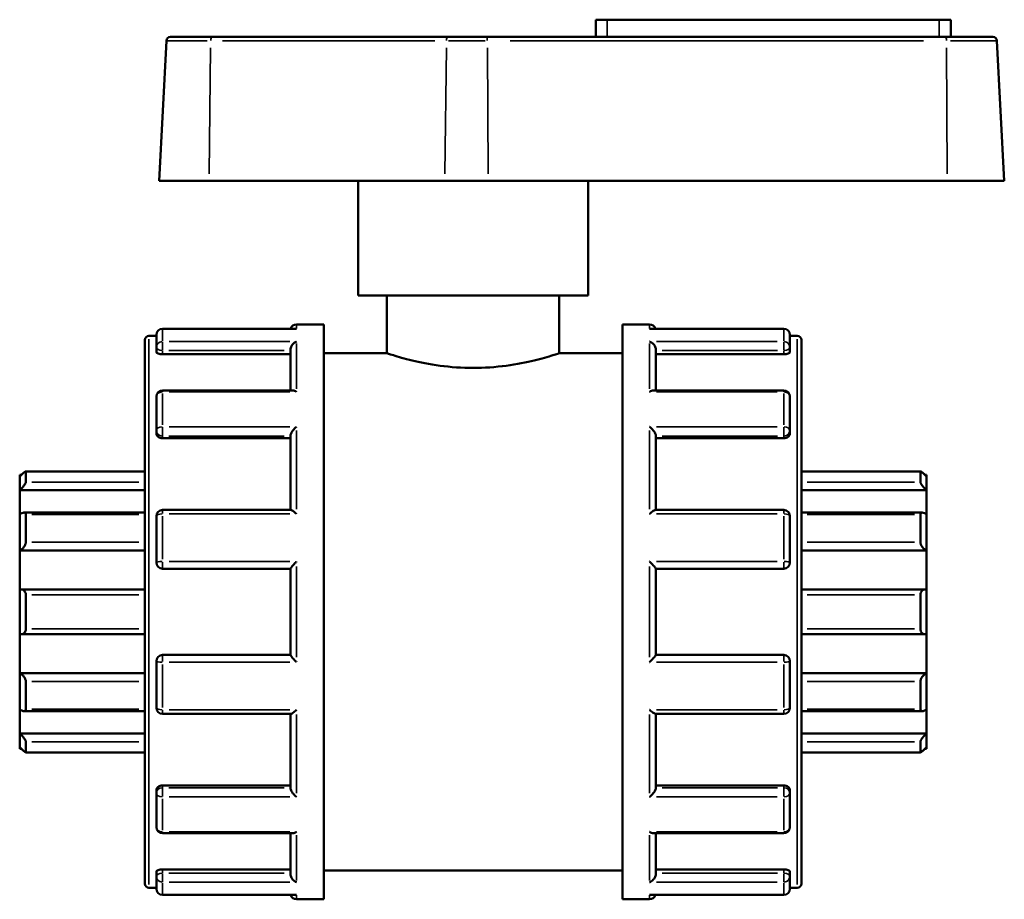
# Model space of a CAD drawing. Header units: millimetres. Extents: x 0 to 900, y -241 to 602.
# Tile 9 of 11: x 350 to 427, y 262 to 330. Entities that reach past the tile are written whole.
import ezdxf

# ---------------------------------------------------------------- set-up
doc = ezdxf.new("R2010")
doc.units = ezdxf.units.MM
doc.layers.add('Visible (ANSI)', color=7, linetype='Continuous', lineweight=50)
doc.layers.add('Visible Narrow (ANSI)', color=7, linetype='Continuous', lineweight=35)

msp = doc.modelspace()

# ---------------------------------------------------------------- linework, layer by layer
at = {"layer": 'Visible (ANSI)'}
for p, q in [((396.04, 330.442), (395.14, 330.442)), ((395.14, 329.092), (395.14, 330.442)), ((396.04, 330.442), (422.04, 330.442)), ((422.94, 330.442), (422.04, 330.442)), ((422.94, 329.092), (422.94, 330.442)), ((361.524, 328.789), (360.95, 317.842)), ((361.843, 329.092), (365.071, 329.092)), ((383.533, 329.092), (365.071, 329.092)), ((383.533, 329.092), (386.612, 329.092)), ((422.557, 329.092), (386.612, 329.092)), ((422.557, 329.092), (426.236, 329.092)), ((426.556, 328.789), (427.129, 317.842)), ((364.865, 317.842), (360.95, 317.842)), ((364.865, 317.842), (383.327, 317.842)), ((376.54, 308.842), (376.54, 317.842)), ((386.722, 317.842), (383.327, 317.842)), ((386.722, 317.842), (422.667, 317.842)), ((394.54, 308.842), (394.54, 317.842)), ((427.129, 317.842), (422.667, 317.842)), ((394.54, 308.842), (376.54, 308.842)), ((378.79, 308.842), (378.79, 304.342)), ((392.29, 308.842), (392.29, 304.342)), ((371.637, 306.252), (361.22, 306.252)), ((371.72, 306.592), (373.84, 306.592)), ((373.84, 261.592), (373.84, 306.592)), ((397.24, 261.592), (397.24, 306.592)), ((397.24, 306.592), (399.36, 306.592)), ((409.86, 306.252), (399.443, 306.252)), ((359.84, 262.812), (359.84, 305.372)), ((360.16, 305.692), (360.74, 305.692)), ((360.74, 304.795), (360.74, 305.772)), ((410.34, 305.772), (410.34, 304.795)), ((410.34, 305.692), (410.92, 305.692)), ((411.24, 305.372), (411.24, 262.812)), ((360.74, 304.795), (360.74, 304.426)), ((371.24, 301.42), (371.24, 304.627)), ((399.84, 301.42), (399.84, 304.627)), ((410.34, 304.426), (410.34, 304.795)), ((361.22, 304.256), (371.24, 304.256)), ((373.84, 304.342), (378.79, 304.342)), ((392.29, 304.342), (397.24, 304.342)), ((409.86, 304.256), (399.84, 304.256)), ((360.74, 298.271), (360.74, 300.94)), ((371.413, 301.42), (361.22, 301.42)), ((409.86, 301.42), (399.666, 301.42)), ((410.34, 300.94), (410.34, 298.271)), ((360.74, 298.271), (360.74, 298.058)), ((361.22, 297.683), (371.24, 297.683)), ((371.24, 292.074), (371.24, 297.9)), ((399.84, 292.074), (399.84, 297.9)), ((409.86, 297.683), (399.84, 297.683)), ((410.34, 298.058), (410.34, 298.271)), ((350.04, 294.692), (350.04, 294.812)), ((350.164, 294.812), (350.04, 294.812)), ((350.04, 293.608), (350.04, 294.692)), ((359.84, 295.09), (350.511, 295.09)), ((350.52, 295.081), (350.52, 294.255)), ((420.568, 295.09), (411.24, 295.09)), ((420.56, 294.255), (420.56, 295.081)), ((421.04, 294.812), (420.915, 294.812)), ((421.04, 294.812), (421.04, 294.692)), ((421.04, 294.692), (421.04, 293.608)), ((350.04, 293.608), (359.84, 293.608)), ((350.04, 291.727), (350.04, 293.608)), ((421.04, 293.608), (411.24, 293.608)), ((421.04, 293.608), (421.04, 291.727)), ((350.04, 288.89), (350.04, 291.727)), ((359.84, 291.863), (350.372, 291.863)), ((350.52, 291.709), (350.52, 289.548)), ((360.74, 287.947), (360.74, 291.594)), ((371.27, 292.074), (361.22, 292.074)), ((409.86, 292.074), (399.809, 292.074)), ((410.34, 291.594), (410.34, 287.947)), ((420.708, 291.863), (411.24, 291.863)), ((420.56, 289.548), (420.56, 291.709)), ((421.04, 291.727), (421.04, 288.89)), ((350.04, 288.89), (359.84, 288.89)), ((350.04, 285.846), (350.04, 288.89)), ((421.04, 288.89), (411.24, 288.89)), ((421.04, 288.89), (421.04, 285.846)), ((361.22, 287.467), (371.24, 287.467)), ((371.24, 280.711), (371.24, 287.474)), ((399.84, 280.711), (399.84, 287.474)), ((399.84, 287.467), (409.86, 287.467)), ((350.04, 282.339), (350.04, 285.846)), ((359.84, 285.851), (350.107, 285.851)), ((350.52, 285.428), (350.52, 282.756)), ((420.972, 285.851), (411.24, 285.851)), ((420.56, 282.756), (420.56, 285.428)), ((421.04, 285.846), (421.04, 282.339)), ((350.04, 279.295), (350.04, 282.339)), ((350.107, 282.334), (359.84, 282.334)), ((411.24, 282.334), (420.972, 282.334)), ((421.04, 282.339), (421.04, 279.295)), ((371.24, 280.717), (361.22, 280.717)), ((409.86, 280.717), (399.84, 280.717)), ((360.74, 276.591), (360.74, 280.237)), ((410.34, 280.237), (410.34, 276.591)), ((350.04, 279.295), (359.84, 279.295)), ((350.04, 276.457), (350.04, 279.295)), ((421.04, 279.295), (411.24, 279.295)), ((421.04, 279.295), (421.04, 276.457)), ((350.52, 278.637), (350.52, 276.475)), ((420.56, 276.475), (420.56, 278.637)), ((350.04, 274.576), (350.04, 276.457)), ((350.372, 276.322), (359.84, 276.322)), ((361.22, 276.111), (371.27, 276.111)), ((371.24, 270.284), (371.24, 276.111)), ((399.809, 276.111), (409.86, 276.111)), ((399.84, 270.284), (399.84, 276.111)), ((411.24, 276.322), (420.708, 276.322)), ((421.04, 276.457), (421.04, 274.576)), ((350.04, 274.576), (359.84, 274.576)), ((350.04, 273.492), (350.04, 274.576)), ((421.04, 274.576), (411.24, 274.576)), ((421.04, 274.576), (421.04, 273.492)), ((350.52, 273.929), (350.52, 273.104)), ((420.56, 273.104), (420.56, 273.929)), ((350.04, 273.372), (350.04, 273.492)), ((350.164, 273.372), (350.04, 273.372)), ((350.511, 273.095), (359.84, 273.095)), ((411.24, 273.095), (420.568, 273.095)), ((421.04, 273.372), (420.915, 273.372)), ((421.04, 273.492), (421.04, 273.372)), ((360.74, 270.127), (360.74, 269.914)), ((360.74, 267.245), (360.74, 269.914)), ((361.22, 270.502), (371.24, 270.502)), ((409.86, 270.502), (399.84, 270.502)), ((410.34, 269.914), (410.34, 270.127)), ((410.34, 269.914), (410.34, 267.245)), ((361.22, 266.765), (371.413, 266.765)), ((371.24, 263.558), (371.24, 266.765)), ((399.666, 266.765), (409.86, 266.765)), ((399.84, 263.558), (399.84, 266.765)), ((360.74, 263.759), (360.74, 263.39)), ((361.22, 263.928), (371.24, 263.928)), ((373.84, 263.842), (397.24, 263.842)), ((409.86, 263.928), (399.84, 263.928)), ((410.34, 263.39), (410.34, 263.759)), ((360.74, 262.412), (360.74, 263.39)), ((410.34, 263.39), (410.34, 262.412)), ((360.16, 262.492), (360.74, 262.492)), ((410.34, 262.492), (410.92, 262.492)), ((361.22, 261.932), (371.637, 261.932)), ((371.72, 261.592), (373.84, 261.592)), ((397.24, 261.592), (399.36, 261.592)), ((399.443, 261.932), (409.86, 261.932))]:
    msp.add_line(p, q, dxfattribs=at)
for centre, radius, start, end in [((361.843, 328.772), 0.32, 90, 177), ((426.236, 328.772), 0.32, 3, 90), ((361.22, 305.772), 0.48, 90, 180), ((371.72, 306.112), 0.48, 90, 163.05094), ((399.36, 306.112), 0.48, 16.94906, 90), ((409.86, 305.772), 0.48, 0, 90), ((360.16, 305.372), 0.32, 90, 180), ((410.92, 305.372), 0.32, 0, 90), ((361.22, 300.94), 0.48, 90, 180), ((409.86, 300.94), 0.48, 0, 90), ((361.22, 291.594), 0.48, 90, 180), ((409.86, 291.594), 0.48, 0, 90), ((361.22, 287.947), 0.48, 180, 270), ((409.86, 287.947), 0.48, 270, 0), ((361.22, 280.237), 0.48, 90, 180), ((409.86, 280.237), 0.48, 0, 90), ((361.22, 276.591), 0.48, 180, 270), ((409.86, 276.591), 0.48, 270, 0), ((361.22, 267.245), 0.48, 180, 270), ((409.86, 267.245), 0.48, 270, 0), ((360.16, 262.812), 0.32, 180, 270), ((361.22, 262.412), 0.48, 180, 270), ((409.86, 262.412), 0.48, 270, 0), ((410.92, 262.812), 0.32, 270, 0), ((371.72, 262.072), 0.48, 196.94906, 270), ((399.36, 262.072), 0.48, 270, 343.05094)]:
    msp.add_arc(centre, radius, start, end, dxfattribs=at)
for points, knots in [([(371.72, 306.245), (371.719, 306.245), (371.718, 306.245), (371.69, 306.25), (371.663, 306.252), (371.637, 306.252)], [-0.00044046, -0.00044046, -0.00044046, -0.00044046, 0, 0, 0.01139122, 0.01139122, 0.01139122, 0.01139122]), ([(399.443, 306.252), (399.416, 306.252), (399.389, 306.25), (399.362, 306.245), (399.361, 306.245), (399.36, 306.245)], [0.07990597, 0.07990597, 0.07990597, 0.07990597, 0.09118879, 0.09118879, 0.09162507, 0.09162507, 0.09162507, 0.09162507]), ([(371.24, 304.627), (371.24, 304.669), (371.246, 304.712), (371.271, 304.805), (371.291, 304.853), (371.348, 304.957), (371.388, 305.01), (371.474, 305.1), (371.52, 305.138), (371.615, 305.202), (371.666, 305.228), (371.718, 305.246), (371.719, 305.246), (371.72, 305.247)], [0, 0, 0, 0, 0.01348898, 0.01348898, 0.0289475, 0.0289475, 0.04954636, 0.04954636, 0.06985805, 0.06985805, 0.09118879, 0.09118879, 0.09162507, 0.09162507, 0.09162507, 0.09162507]), ([(399.36, 305.247), (399.361, 305.246), (399.362, 305.246), (399.412, 305.228), (399.462, 305.203), (399.557, 305.141), (399.602, 305.103), (399.688, 305.014), (399.728, 304.961), (399.786, 304.857), (399.807, 304.809), (399.833, 304.716), (399.839, 304.672), (399.84, 304.629), (399.84, 304.628), (399.84, 304.627)], [-0.00044046, -0.00044046, -0.00044046, -0.00044046, 0, 0, 0.0212066, 0.0212066, 0.04142834, 0.04142834, 0.06239658, 0.06239658, 0.07809051, 0.07809051, 0.09172139, 0.09172139, 0.09205691, 0.09205691, 0.09205691, 0.09205691]), ([(361.22, 304.256), (361.159, 304.256), (361.095, 304.261), (360.977, 304.278), (360.924, 304.291), (360.838, 304.322), (360.801, 304.341), (360.752, 304.383), (360.74, 304.405), (360.74, 304.426)], [0, 0, 0, 0, 0.01806349, 0.01806349, 0.03612698, 0.03612698, 0.05449022, 0.05449022, 0.07285345, 0.07285345, 0.07285345, 0.07285345]), ([(392.29, 304.342), (392.29, 304.342), (392.118, 304.283), (391.427, 304.069), (390.908, 303.916), (389.717, 303.627), (388.962, 303.471), (387.301, 303.248), (386.395, 303.184), (384.685, 303.184), (383.778, 303.248), (382.117, 303.471), (381.362, 303.627), (380.171, 303.916), (379.653, 304.069), (378.962, 304.283), (378.79, 304.342), (378.79, 304.342)], [1.025595, 1.025595, 1.025595, 1.025595, 1.281935, 1.281935, 1.538274, 1.538274, 1.794732, 1.794732, 2.05119, 2.05119, 2.307649, 2.307649, 2.564107, 2.564107, 2.820446, 2.820446, 3.076786, 3.076786, 3.076786, 3.076786]), ([(410.34, 304.426), (410.34, 304.405), (410.328, 304.383), (410.278, 304.341), (410.241, 304.322), (410.156, 304.291), (410.102, 304.278), (409.984, 304.261), (409.92, 304.256), (409.86, 304.256)], [0.07298284, 0.07298284, 0.07298284, 0.07298284, 0.09134608, 0.09134608, 0.10970931, 0.10970931, 0.12777281, 0.12777281, 0.1458363, 0.1458363, 0.1458363, 0.1458363]), ([(371.72, 301.307), (371.719, 301.308), (371.718, 301.309), (371.667, 301.342), (371.617, 301.368), (371.522, 301.405), (371.477, 301.416), (371.428, 301.42), (371.42, 301.42), (371.413, 301.42)], [-0.00044046, -0.00044046, -0.00044046, -0.00044046, 0, 0, 0.0212066, 0.0212066, 0.04142834, 0.04142834, 0.04502045, 0.04502045, 0.04502045, 0.04502045]), ([(399.666, 301.42), (399.66, 301.42), (399.654, 301.42), (399.606, 301.417), (399.56, 301.406), (399.464, 301.369), (399.413, 301.342), (399.362, 301.309), (399.361, 301.308), (399.36, 301.307)], [0.04659556, 0.04659556, 0.04659556, 0.04659556, 0.04954636, 0.04954636, 0.06985805, 0.06985805, 0.09118879, 0.09118879, 0.09162507, 0.09162507, 0.09162507, 0.09162507]), ([(371.24, 297.9), (371.24, 297.929), (371.246, 297.962), (371.271, 298.038), (371.291, 298.082), (371.348, 298.183), (371.388, 298.24), (371.474, 298.348), (371.52, 298.398), (371.615, 298.494), (371.666, 298.538), (371.718, 298.578), (371.719, 298.579), (371.72, 298.58)], [0, 0, 0, 0, 0.01348898, 0.01348898, 0.0289475, 0.0289475, 0.04954636, 0.04954636, 0.06985805, 0.06985805, 0.09118879, 0.09118879, 0.09162507, 0.09162507, 0.09162507, 0.09162507]), ([(399.36, 298.58), (399.361, 298.579), (399.362, 298.578), (399.412, 298.539), (399.462, 298.495), (399.557, 298.401), (399.602, 298.352), (399.688, 298.245), (399.728, 298.187), (399.786, 298.085), (399.807, 298.041), (399.833, 297.964), (399.839, 297.931), (399.84, 297.902), (399.84, 297.901), (399.84, 297.9)], [-0.00044046, -0.00044046, -0.00044046, -0.00044046, 0, 0, 0.0212066, 0.0212066, 0.04142834, 0.04142834, 0.06239658, 0.06239658, 0.07809051, 0.07809051, 0.09172139, 0.09172139, 0.09205691, 0.09205691, 0.09205691, 0.09205691]), ([(361.22, 297.683), (361.159, 297.683), (361.095, 297.692), (360.977, 297.73), (360.924, 297.759), (360.838, 297.826), (360.801, 297.868), (360.752, 297.961), (360.74, 298.011), (360.74, 298.058)], [0, 0, 0, 0, 0.01806349, 0.01806349, 0.03612698, 0.03612698, 0.05449022, 0.05449022, 0.07285345, 0.07285345, 0.07285345, 0.07285345]), ([(410.34, 298.058), (410.34, 298.011), (410.328, 297.961), (410.278, 297.868), (410.241, 297.826), (410.156, 297.759), (410.102, 297.73), (409.984, 297.692), (409.92, 297.683), (409.86, 297.683)], [0.07298284, 0.07298284, 0.07298284, 0.07298284, 0.09134608, 0.09134608, 0.10970931, 0.10970931, 0.12777281, 0.12777281, 0.1458363, 0.1458363, 0.1458363, 0.1458363]), ([(350.04, 294.692), (350.095, 294.747), (350.155, 294.804), (350.272, 294.913), (350.329, 294.964), (350.416, 295.035), (350.453, 295.063), (350.492, 295.085), (350.502, 295.089), (350.516, 295.091), (350.52, 295.088), (350.52, 295.081)], [0.17258948, 0.17258948, 0.17258948, 0.17258948, 0.19591657, 0.19591657, 0.22075657, 0.22075657, 0.24117212, 0.24117212, 0.2513799, 0.2513799, 0.26158767, 0.26158767, 0.26158767, 0.26158767]), ([(420.56, 295.081), (420.56, 295.088), (420.563, 295.091), (420.577, 295.089), (420.587, 295.085), (420.626, 295.063), (420.663, 295.035), (420.75, 294.964), (420.807, 294.913), (420.925, 294.804), (420.984, 294.747), (421.04, 294.692)], [0.09051111, 0.09051111, 0.09051111, 0.09051111, 0.10071888, 0.10071888, 0.11092666, 0.11092666, 0.13134221, 0.13134221, 0.15618221, 0.15618221, 0.1795093, 0.1795093, 0.1795093, 0.1795093]), ([(350.52, 294.255), (350.52, 294.241), (350.516, 294.223), (350.502, 294.182), (350.492, 294.159), (350.453, 294.084), (350.416, 294.028), (350.329, 293.911), (350.272, 293.842), (350.155, 293.716), (350.095, 293.658), (350.04, 293.608)], [0.09051111, 0.09051111, 0.09051111, 0.09051111, 0.10071888, 0.10071888, 0.11092666, 0.11092666, 0.13134221, 0.13134221, 0.15618221, 0.15618221, 0.1795093, 0.1795093, 0.1795093, 0.1795093]), ([(421.04, 293.608), (420.984, 293.658), (420.925, 293.716), (420.807, 293.842), (420.75, 293.911), (420.663, 294.028), (420.626, 294.084), (420.587, 294.159), (420.577, 294.182), (420.563, 294.223), (420.56, 294.241), (420.56, 294.255)], [0.17258948, 0.17258948, 0.17258948, 0.17258948, 0.19591657, 0.19591657, 0.22075657, 0.22075657, 0.24117212, 0.24117212, 0.2513799, 0.2513799, 0.26158767, 0.26158767, 0.26158767, 0.26158767]), ([(350.04, 291.727), (350.095, 291.766), (350.155, 291.801), (350.272, 291.85), (350.329, 291.864), (350.416, 291.862), (350.453, 291.851), (350.492, 291.812), (350.502, 291.796), (350.516, 291.757), (350.52, 291.734), (350.52, 291.709)], [0.17258948, 0.17258948, 0.17258948, 0.17258948, 0.19591657, 0.19591657, 0.22075657, 0.22075657, 0.24117212, 0.24117212, 0.2513799, 0.2513799, 0.26158767, 0.26158767, 0.26158767, 0.26158767]), ([(371.72, 291.757), (371.719, 291.758), (371.718, 291.759), (371.667, 291.807), (371.617, 291.852), (371.522, 291.931), (371.477, 291.966), (371.392, 292.025), (371.351, 292.049), (371.299, 292.07), (371.283, 292.074), (371.27, 292.074)], [-0.00044046, -0.00044046, -0.00044046, -0.00044046, 0, 0, 0.0212066, 0.0212066, 0.04142834, 0.04142834, 0.06239658, 0.06239658, 0.07423695, 0.07423695, 0.07423695, 0.07423695]), ([(399.809, 292.074), (399.797, 292.074), (399.781, 292.07), (399.731, 292.05), (399.691, 292.027), (399.606, 291.968), (399.56, 291.933), (399.464, 291.853), (399.413, 291.808), (399.362, 291.759), (399.361, 291.758), (399.36, 291.757)], [0.01765421, 0.01765421, 0.01765421, 0.01765421, 0.0289475, 0.0289475, 0.04954636, 0.04954636, 0.06985805, 0.06985805, 0.09118879, 0.09118879, 0.09162507, 0.09162507, 0.09162507, 0.09162507]), ([(420.56, 291.709), (420.56, 291.734), (420.563, 291.757), (420.577, 291.796), (420.587, 291.812), (420.626, 291.851), (420.663, 291.862), (420.75, 291.864), (420.807, 291.85), (420.925, 291.801), (420.984, 291.766), (421.04, 291.727)], [0.09051111, 0.09051111, 0.09051111, 0.09051111, 0.10071888, 0.10071888, 0.11092666, 0.11092666, 0.13134221, 0.13134221, 0.15618221, 0.15618221, 0.1795093, 0.1795093, 0.1795093, 0.1795093]), ([(350.52, 289.548), (350.52, 289.518), (350.516, 289.486), (350.502, 289.421), (350.492, 289.388), (350.453, 289.289), (350.416, 289.226), (350.329, 289.108), (350.272, 289.048), (350.155, 288.952), (350.095, 288.916), (350.04, 288.89)], [0.09051111, 0.09051111, 0.09051111, 0.09051111, 0.10071888, 0.10071888, 0.11092666, 0.11092666, 0.13134221, 0.13134221, 0.15618221, 0.15618221, 0.1795093, 0.1795093, 0.1795093, 0.1795093]), ([(421.04, 288.89), (420.984, 288.916), (420.925, 288.952), (420.807, 289.048), (420.75, 289.108), (420.663, 289.226), (420.626, 289.289), (420.587, 289.388), (420.577, 289.421), (420.563, 289.486), (420.56, 289.518), (420.56, 289.548)], [0.17258948, 0.17258948, 0.17258948, 0.17258948, 0.19591657, 0.19591657, 0.22075657, 0.22075657, 0.24117212, 0.24117212, 0.2513799, 0.2513799, 0.26158767, 0.26158767, 0.26158767, 0.26158767]), ([(371.24, 287.474), (371.24, 287.481), (371.246, 287.495), (371.271, 287.535), (371.291, 287.562), (371.348, 287.633), (371.388, 287.68), (371.474, 287.775), (371.52, 287.825), (371.615, 287.926), (371.666, 287.978), (371.718, 288.029), (371.719, 288.03), (371.72, 288.031)], [0, 0, 0, 0, 0.01348898, 0.01348898, 0.0289475, 0.0289475, 0.04954636, 0.04954636, 0.06985805, 0.06985805, 0.09118879, 0.09118879, 0.09162507, 0.09162507, 0.09162507, 0.09162507]), ([(399.36, 288.031), (399.361, 288.03), (399.362, 288.029), (399.412, 287.979), (399.462, 287.928), (399.557, 287.828), (399.602, 287.779), (399.688, 287.684), (399.728, 287.636), (399.786, 287.564), (399.807, 287.536), (399.833, 287.496), (399.839, 287.482), (399.84, 287.474), (399.84, 287.474), (399.84, 287.474)], [-0.00044046, -0.00044046, -0.00044046, -0.00044046, 0, 0, 0.0212066, 0.0212066, 0.04142834, 0.04142834, 0.06239658, 0.06239658, 0.07809051, 0.07809051, 0.09172139, 0.09172139, 0.09205691, 0.09205691, 0.09205691, 0.09205691]), ([(350.04, 285.846), (350.095, 285.854), (350.155, 285.853), (350.272, 285.824), (350.329, 285.796), (350.416, 285.722), (350.453, 285.675), (350.492, 285.591), (350.502, 285.56), (350.516, 285.496), (350.52, 285.462), (350.52, 285.428)], [0.17258948, 0.17258948, 0.17258948, 0.17258948, 0.19591657, 0.19591657, 0.22075657, 0.22075657, 0.24117212, 0.24117212, 0.2513799, 0.2513799, 0.26158767, 0.26158767, 0.26158767, 0.26158767]), ([(420.56, 285.428), (420.56, 285.462), (420.563, 285.496), (420.577, 285.56), (420.587, 285.591), (420.626, 285.675), (420.663, 285.722), (420.75, 285.796), (420.807, 285.824), (420.925, 285.853), (420.984, 285.854), (421.04, 285.846)], [0.09051111, 0.09051111, 0.09051111, 0.09051111, 0.10071888, 0.10071888, 0.11092666, 0.11092666, 0.13134221, 0.13134221, 0.15618221, 0.15618221, 0.1795093, 0.1795093, 0.1795093, 0.1795093]), ([(350.52, 282.756), (350.52, 282.723), (350.516, 282.689), (350.502, 282.625), (350.492, 282.594), (350.453, 282.509), (350.416, 282.463), (350.329, 282.389), (350.272, 282.36), (350.155, 282.332), (350.095, 282.331), (350.04, 282.339)], [0.09051111, 0.09051111, 0.09051111, 0.09051111, 0.10071888, 0.10071888, 0.11092666, 0.11092666, 0.13134221, 0.13134221, 0.15618221, 0.15618221, 0.1795093, 0.1795093, 0.1795093, 0.1795093]), ([(421.04, 282.339), (420.984, 282.331), (420.925, 282.332), (420.807, 282.36), (420.75, 282.389), (420.663, 282.463), (420.626, 282.509), (420.587, 282.594), (420.577, 282.625), (420.563, 282.689), (420.56, 282.723), (420.56, 282.756)], [0.17258948, 0.17258948, 0.17258948, 0.17258948, 0.19591657, 0.19591657, 0.22075657, 0.22075657, 0.24117212, 0.24117212, 0.2513799, 0.2513799, 0.26158767, 0.26158767, 0.26158767, 0.26158767]), ([(371.72, 280.153), (371.719, 280.154), (371.718, 280.155), (371.667, 280.206), (371.617, 280.257), (371.522, 280.357), (371.477, 280.406), (371.392, 280.501), (371.351, 280.548), (371.293, 280.621), (371.273, 280.648), (371.247, 280.689), (371.24, 280.703), (371.24, 280.71), (371.24, 280.711), (371.24, 280.711)], [-0.00044046, -0.00044046, -0.00044046, -0.00044046, 0, 0, 0.0212066, 0.0212066, 0.04142834, 0.04142834, 0.06239658, 0.06239658, 0.07809051, 0.07809051, 0.09172139, 0.09172139, 0.09205691, 0.09205691, 0.09205691, 0.09205691]), ([(399.84, 280.711), (399.84, 280.703), (399.833, 280.69), (399.808, 280.65), (399.788, 280.623), (399.731, 280.552), (399.691, 280.505), (399.606, 280.409), (399.56, 280.36), (399.464, 280.259), (399.413, 280.207), (399.362, 280.155), (399.361, 280.154), (399.36, 280.153)], [0, 0, 0, 0, 0.01348898, 0.01348898, 0.0289475, 0.0289475, 0.04954636, 0.04954636, 0.06985805, 0.06985805, 0.09118879, 0.09118879, 0.09162507, 0.09162507, 0.09162507, 0.09162507]), ([(350.04, 279.295), (350.095, 279.269), (350.155, 279.232), (350.272, 279.137), (350.329, 279.077), (350.416, 278.959), (350.453, 278.895), (350.492, 278.797), (350.502, 278.764), (350.516, 278.698), (350.52, 278.667), (350.52, 278.637)], [0.17258948, 0.17258948, 0.17258948, 0.17258948, 0.19591657, 0.19591657, 0.22075657, 0.22075657, 0.24117212, 0.24117212, 0.2513799, 0.2513799, 0.26158767, 0.26158767, 0.26158767, 0.26158767]), ([(420.56, 278.637), (420.56, 278.667), (420.563, 278.698), (420.577, 278.764), (420.587, 278.797), (420.626, 278.895), (420.663, 278.959), (420.75, 279.077), (420.807, 279.137), (420.925, 279.232), (420.984, 279.269), (421.04, 279.295)], [0.09051111, 0.09051111, 0.09051111, 0.09051111, 0.10071888, 0.10071888, 0.11092666, 0.11092666, 0.13134221, 0.13134221, 0.15618221, 0.15618221, 0.1795093, 0.1795093, 0.1795093, 0.1795093]), ([(350.52, 276.475), (350.52, 276.45), (350.516, 276.428), (350.502, 276.389), (350.492, 276.373), (350.453, 276.334), (350.416, 276.323), (350.329, 276.321), (350.272, 276.335), (350.155, 276.384), (350.095, 276.419), (350.04, 276.457)], [0.09051111, 0.09051111, 0.09051111, 0.09051111, 0.10071888, 0.10071888, 0.11092666, 0.11092666, 0.13134221, 0.13134221, 0.15618221, 0.15618221, 0.1795093, 0.1795093, 0.1795093, 0.1795093]), ([(371.27, 276.111), (371.282, 276.111), (371.298, 276.115), (371.348, 276.135), (371.388, 276.158), (371.474, 276.216), (371.52, 276.252), (371.615, 276.331), (371.666, 276.377), (371.718, 276.425), (371.719, 276.426), (371.72, 276.427)], [0.01765421, 0.01765421, 0.01765421, 0.01765421, 0.0289475, 0.0289475, 0.04954636, 0.04954636, 0.06985805, 0.06985805, 0.09118879, 0.09118879, 0.09162507, 0.09162507, 0.09162507, 0.09162507]), ([(399.36, 276.427), (399.361, 276.426), (399.362, 276.425), (399.412, 276.377), (399.462, 276.333), (399.557, 276.254), (399.602, 276.219), (399.688, 276.16), (399.728, 276.136), (399.78, 276.115), (399.796, 276.111), (399.809, 276.111)], [-0.00044046, -0.00044046, -0.00044046, -0.00044046, 0, 0, 0.0212066, 0.0212066, 0.04142834, 0.04142834, 0.06239658, 0.06239658, 0.07423695, 0.07423695, 0.07423695, 0.07423695]), ([(421.04, 276.457), (420.984, 276.419), (420.925, 276.384), (420.807, 276.335), (420.75, 276.321), (420.663, 276.323), (420.626, 276.334), (420.587, 276.373), (420.577, 276.389), (420.563, 276.428), (420.56, 276.45), (420.56, 276.475)], [0.17258948, 0.17258948, 0.17258948, 0.17258948, 0.19591657, 0.19591657, 0.22075657, 0.22075657, 0.24117212, 0.24117212, 0.2513799, 0.2513799, 0.26158767, 0.26158767, 0.26158767, 0.26158767]), ([(350.04, 274.576), (350.095, 274.527), (350.155, 274.468), (350.272, 274.342), (350.329, 274.274), (350.416, 274.157), (350.453, 274.1), (350.492, 274.026), (350.502, 274.002), (350.516, 273.961), (350.52, 273.944), (350.52, 273.929)], [0.17258948, 0.17258948, 0.17258948, 0.17258948, 0.19591657, 0.19591657, 0.22075657, 0.22075657, 0.24117212, 0.24117212, 0.2513799, 0.2513799, 0.26158767, 0.26158767, 0.26158767, 0.26158767]), ([(420.56, 273.929), (420.56, 273.944), (420.563, 273.961), (420.577, 274.002), (420.587, 274.026), (420.626, 274.1), (420.663, 274.157), (420.75, 274.274), (420.807, 274.342), (420.925, 274.468), (420.984, 274.527), (421.04, 274.576)], [0.09051111, 0.09051111, 0.09051111, 0.09051111, 0.10071888, 0.10071888, 0.11092666, 0.11092666, 0.13134221, 0.13134221, 0.15618221, 0.15618221, 0.1795093, 0.1795093, 0.1795093, 0.1795093]), ([(350.52, 273.104), (350.52, 273.097), (350.516, 273.094), (350.502, 273.095), (350.492, 273.1), (350.453, 273.122), (350.416, 273.15), (350.329, 273.221), (350.272, 273.272), (350.155, 273.381), (350.095, 273.438), (350.04, 273.492)], [0.09051111, 0.09051111, 0.09051111, 0.09051111, 0.10071888, 0.10071888, 0.11092666, 0.11092666, 0.13134221, 0.13134221, 0.15618221, 0.15618221, 0.1795093, 0.1795093, 0.1795093, 0.1795093]), ([(421.04, 273.492), (420.984, 273.438), (420.925, 273.381), (420.807, 273.272), (420.75, 273.221), (420.663, 273.15), (420.626, 273.122), (420.587, 273.1), (420.577, 273.095), (420.563, 273.094), (420.56, 273.097), (420.56, 273.104)], [0.17258948, 0.17258948, 0.17258948, 0.17258948, 0.19591657, 0.19591657, 0.22075657, 0.22075657, 0.24117212, 0.24117212, 0.2513799, 0.2513799, 0.26158767, 0.26158767, 0.26158767, 0.26158767]), ([(360.74, 270.127), (360.74, 270.174), (360.752, 270.224), (360.801, 270.316), (360.838, 270.359), (360.924, 270.426), (360.977, 270.454), (361.095, 270.493), (361.159, 270.502), (361.22, 270.502)], [-0.07285345, -0.07285345, -0.07285345, -0.07285345, -0.05449022, -0.05449022, -0.03612698, -0.03612698, -0.01806349, -0.01806349, 0, 0, 0, 0]), ([(371.72, 269.605), (371.719, 269.606), (371.718, 269.606), (371.667, 269.646), (371.617, 269.69), (371.522, 269.783), (371.477, 269.833), (371.392, 269.94), (371.351, 269.998), (371.293, 270.1), (371.273, 270.143), (371.247, 270.22), (371.24, 270.254), (371.24, 270.283), (371.24, 270.284), (371.24, 270.284)], [-0.00044046, -0.00044046, -0.00044046, -0.00044046, 0, 0, 0.0212066, 0.0212066, 0.04142834, 0.04142834, 0.06239658, 0.06239658, 0.07809051, 0.07809051, 0.09172139, 0.09172139, 0.09205691, 0.09205691, 0.09205691, 0.09205691]), ([(399.84, 270.284), (399.84, 270.256), (399.833, 270.223), (399.808, 270.147), (399.788, 270.103), (399.731, 270.002), (399.691, 269.945), (399.606, 269.837), (399.56, 269.786), (399.464, 269.691), (399.413, 269.646), (399.362, 269.606), (399.361, 269.606), (399.36, 269.605)], [0, 0, 0, 0, 0.01348898, 0.01348898, 0.0289475, 0.0289475, 0.04954636, 0.04954636, 0.06985805, 0.06985805, 0.09118879, 0.09118879, 0.09162507, 0.09162507, 0.09162507, 0.09162507]), ([(409.86, 270.502), (409.92, 270.502), (409.984, 270.493), (410.103, 270.454), (410.157, 270.425), (410.242, 270.358), (410.279, 270.316), (410.328, 270.224), (410.34, 270.174), (410.34, 270.127)], [0.1458363, 0.1458363, 0.1458363, 0.1458363, 0.16396717, 0.16396717, 0.18209805, 0.18209805, 0.20039393, 0.20039393, 0.21868982, 0.21868982, 0.21868982, 0.21868982]), ([(371.413, 266.765), (371.419, 266.765), (371.425, 266.765), (371.474, 266.768), (371.52, 266.779), (371.615, 266.816), (371.666, 266.843), (371.718, 266.876), (371.719, 266.877), (371.72, 266.877)], [0.04659556, 0.04659556, 0.04659556, 0.04659556, 0.04954636, 0.04954636, 0.06985805, 0.06985805, 0.09118879, 0.09118879, 0.09162507, 0.09162507, 0.09162507, 0.09162507]), ([(399.36, 266.877), (399.361, 266.877), (399.362, 266.876), (399.412, 266.843), (399.462, 266.817), (399.557, 266.78), (399.602, 266.768), (399.652, 266.765), (399.659, 266.765), (399.666, 266.765)], [-0.00044046, -0.00044046, -0.00044046, -0.00044046, 0, 0, 0.0212066, 0.0212066, 0.04142834, 0.04142834, 0.04502045, 0.04502045, 0.04502045, 0.04502045]), ([(360.74, 263.759), (360.74, 263.78), (360.752, 263.802), (360.801, 263.844), (360.838, 263.863), (360.924, 263.893), (360.977, 263.906), (361.095, 263.924), (361.159, 263.928), (361.22, 263.928)], [-0.07285345, -0.07285345, -0.07285345, -0.07285345, -0.05449022, -0.05449022, -0.03612698, -0.03612698, -0.01806349, -0.01806349, 0, 0, 0, 0]), ([(409.86, 263.928), (409.92, 263.928), (409.984, 263.924), (410.102, 263.906), (410.156, 263.893), (410.241, 263.863), (410.278, 263.844), (410.328, 263.802), (410.34, 263.78), (410.34, 263.759)], [0.1458363, 0.1458363, 0.1458363, 0.1458363, 0.16389979, 0.16389979, 0.18196328, 0.18196328, 0.20032652, 0.20032652, 0.21868975, 0.21868975, 0.21868975, 0.21868975]), ([(371.72, 262.938), (371.719, 262.939), (371.718, 262.939), (371.667, 262.957), (371.617, 262.982), (371.522, 263.044), (371.477, 263.082), (371.392, 263.171), (371.351, 263.224), (371.293, 263.328), (371.273, 263.376), (371.247, 263.469), (371.24, 263.513), (371.24, 263.556), (371.24, 263.557), (371.24, 263.558)], [-0.00044046, -0.00044046, -0.00044046, -0.00044046, 0, 0, 0.0212066, 0.0212066, 0.04142834, 0.04142834, 0.06239658, 0.06239658, 0.07809051, 0.07809051, 0.09172139, 0.09172139, 0.09205691, 0.09205691, 0.09205691, 0.09205691]), ([(399.84, 263.558), (399.84, 263.516), (399.833, 263.472), (399.808, 263.38), (399.788, 263.332), (399.731, 263.228), (399.691, 263.175), (399.606, 263.085), (399.56, 263.046), (399.464, 262.982), (399.413, 262.957), (399.362, 262.939), (399.361, 262.939), (399.36, 262.938)], [0, 0, 0, 0, 0.01348898, 0.01348898, 0.0289475, 0.0289475, 0.04954636, 0.04954636, 0.06985805, 0.06985805, 0.09118879, 0.09118879, 0.09162507, 0.09162507, 0.09162507, 0.09162507]), ([(371.637, 261.932), (371.663, 261.932), (371.69, 261.935), (371.718, 261.939), (371.719, 261.94), (371.72, 261.94)], [0.07990597, 0.07990597, 0.07990597, 0.07990597, 0.09118879, 0.09118879, 0.09162507, 0.09162507, 0.09162507, 0.09162507]), ([(399.36, 261.94), (399.361, 261.94), (399.362, 261.939), (399.389, 261.935), (399.416, 261.932), (399.443, 261.932)], [-0.00044046, -0.00044046, -0.00044046, -0.00044046, 0, 0, 0.01139122, 0.01139122, 0.01139122, 0.01139122])]:
    msp.add_open_spline(points, degree=3, knots=knots, dxfattribs=at)
at = {"layer": 'Visible Narrow (ANSI)'}
for p, q in [((396.04, 329.16), (396.04, 330.375)), ((422.04, 329.16), (422.04, 330.375)), ((364.706, 328.789), (361.534, 328.789)), ((365.921, 328.789), (382.536, 328.789)), ((386.492, 328.789), (383.616, 328.789)), ((388.448, 328.789), (420.799, 328.789)), ((426.544, 328.789), (422.919, 328.789)), ((364.991, 328.242), (364.872, 318.39)), ((383.452, 328.242), (383.333, 318.39)), ((386.655, 328.242), (386.718, 318.39)), ((422.6, 328.242), (422.664, 318.39)), ((361.22, 306.246), (361.22, 306.252)), ((361.22, 306.21), (361.22, 305.312)), ((361.745, 306.245), (371.195, 306.245)), ((371.72, 306.592), (371.72, 306.279)), ((399.36, 306.279), (399.36, 306.592)), ((399.885, 306.245), (409.335, 306.245)), ((409.86, 306.252), (409.86, 306.246)), ((409.86, 305.312), (409.86, 306.21)), ((360.16, 305.426), (360.16, 262.758)), ((410.92, 262.758), (410.92, 305.426)), ((361.22, 304.592), (361.22, 305.231)), ((361.22, 304.271), (361.22, 304.54)), ((361.721, 304.555), (370.739, 304.555)), ((371.195, 305.247), (361.745, 305.247)), ((371.72, 305.108), (371.72, 301.56)), ((399.36, 301.56), (399.36, 305.108)), ((409.335, 305.247), (399.885, 305.247)), ((400.341, 304.555), (409.359, 304.555)), ((409.86, 305.231), (409.86, 304.592)), ((409.86, 304.54), (409.86, 304.271)), ((361.22, 301.318), (361.22, 301.42)), ((361.22, 301.183), (361.22, 298.727)), ((361.745, 301.307), (371.195, 301.307)), ((399.885, 301.307), (409.335, 301.307)), ((409.86, 301.42), (409.86, 301.318)), ((409.86, 298.727), (409.86, 301.183)), ((361.22, 297.878), (361.22, 298.547)), ((371.195, 298.58), (361.745, 298.58)), ((409.335, 298.58), (399.885, 298.58)), ((409.86, 298.547), (409.86, 297.878)), ((361.22, 297.691), (361.22, 297.847)), ((361.721, 297.855), (370.739, 297.855)), ((371.72, 298.275), (371.72, 292.128)), ((399.36, 292.128), (399.36, 298.275)), ((400.341, 297.855), (409.359, 297.855)), ((409.86, 297.847), (409.86, 297.691)), ((350.986, 295.081), (359.374, 295.081)), ((411.706, 295.081), (420.094, 295.081)), ((359.374, 294.255), (350.986, 294.255)), ((420.094, 294.255), (411.706, 294.255)), ((350.986, 291.709), (359.374, 291.709)), ((361.22, 291.785), (361.22, 292.073)), ((361.22, 291.575), (361.22, 288.221)), ((361.745, 291.757), (371.195, 291.757)), ((399.885, 291.757), (409.335, 291.757)), ((409.86, 292.073), (409.86, 291.785)), ((409.86, 288.221), (409.86, 291.575)), ((411.706, 291.709), (420.094, 291.709)), ((359.374, 289.548), (350.986, 289.548)), ((420.094, 289.548), (411.706, 289.548)), ((361.22, 287.469), (361.22, 287.99)), ((371.195, 288.031), (361.745, 288.031)), ((371.72, 287.641), (371.72, 280.544)), ((399.36, 280.544), (399.36, 287.641)), ((409.335, 288.031), (399.885, 288.031)), ((409.86, 287.99), (409.86, 287.469)), ((350.986, 285.428), (359.374, 285.428)), ((411.706, 285.428), (420.094, 285.428)), ((359.374, 282.756), (350.986, 282.756)), ((420.094, 282.756), (411.706, 282.756)), ((361.22, 280.195), (361.22, 280.716)), ((409.86, 280.716), (409.86, 280.195)), ((361.22, 279.963), (361.22, 276.609)), ((361.745, 280.153), (371.195, 280.153)), ((399.885, 280.153), (409.335, 280.153)), ((409.86, 276.609), (409.86, 279.963)), ((350.986, 278.637), (359.374, 278.637)), ((411.706, 278.637), (420.094, 278.637)), ((359.374, 276.475), (350.986, 276.475)), ((361.22, 276.112), (361.22, 276.4)), ((371.195, 276.427), (361.745, 276.427)), ((371.72, 276.056), (371.72, 269.91)), ((399.36, 269.91), (399.36, 276.056)), ((409.335, 276.427), (399.885, 276.427)), ((409.86, 276.4), (409.86, 276.112)), ((420.094, 276.475), (411.706, 276.475)), ((350.986, 273.929), (359.374, 273.929)), ((411.706, 273.929), (420.094, 273.929)), ((359.374, 273.104), (350.986, 273.104)), ((420.094, 273.104), (411.706, 273.104)), ((361.22, 270.338), (361.22, 270.494)), ((361.22, 269.638), (361.22, 270.307)), ((370.739, 270.33), (361.721, 270.33)), ((409.359, 270.33), (400.341, 270.33)), ((409.86, 270.494), (409.86, 270.338)), ((409.86, 270.307), (409.86, 269.638)), ((361.22, 269.458), (361.22, 267.002)), ((361.745, 269.605), (371.195, 269.605)), ((399.885, 269.605), (409.335, 269.605)), ((409.86, 267.002), (409.86, 269.458)), ((361.22, 266.765), (361.22, 266.867)), ((371.195, 266.877), (361.745, 266.877)), ((409.335, 266.877), (399.885, 266.877)), ((409.86, 266.867), (409.86, 266.765)), ((371.72, 266.625), (371.72, 263.076)), ((399.36, 263.076), (399.36, 266.625)), ((361.22, 263.644), (361.22, 263.914)), ((409.86, 263.914), (409.86, 263.644)), ((361.22, 262.954), (361.22, 263.592)), ((370.739, 263.63), (361.721, 263.63)), ((361.745, 262.938), (371.195, 262.938)), ((399.885, 262.938), (409.335, 262.938)), ((409.359, 263.63), (400.341, 263.63)), ((409.86, 263.592), (409.86, 262.954)), ((361.22, 262.873), (361.22, 261.974)), ((409.86, 261.974), (409.86, 262.873)), ((361.22, 261.932), (361.22, 261.939)), ((371.195, 261.94), (361.745, 261.94)), ((371.72, 261.906), (371.72, 261.593)), ((399.36, 261.593), (399.36, 261.906)), ((409.335, 261.94), (399.885, 261.94)), ((409.86, 261.939), (409.86, 261.932))]:
    msp.add_line(p, q, dxfattribs=at)
for centre, major_axis, ratio, start_param, end_param in [((365.071, 328.772), (0, 0.32), 0.230769, 0.075922, 1.442515), ((383.533, 328.772), (0, 0.32), 0.230769, 0.075922, 1.442515), ((386.612, 328.772), (0, 0.32), 0.123288, 4.840671, 6.207263), ((422.557, 328.772), (0, 0.32), 0.123288, 4.840671, 6.207263), ((361.22, 305.772), (-0.48, 0), 0.984556, 4.790929, 6.204645), ((409.86, 305.772), (0.48, 0), 0.984556, 0.07854, 1.492257), ((361.22, 304.795), (-0.48, 0), 0.940185, 4.790929, 6.204645), ((361.22, 304.795), (-0.48, 0), 0.5, 0.07854, 1.492257), ((409.86, 304.795), (0.48, 0), 0.940185, 0.07854, 1.492257), ((409.86, 304.795), (0.48, 0), 0.5, 4.790929, 6.204645), ((361.22, 300.94), (-0.48, 0), 0.765117, 4.790929, 6.204645), ((409.86, 300.94), (0.48, 0), 0.765117, 0.07854, 1.492257), ((361.22, 298.271), (-0.48, 0), 0.643892, 4.790929, 6.204645), ((409.86, 298.271), (0.48, 0), 0.643892, 0.07854, 1.492257), ((361.22, 298.271), (-0.48, 0), 0.866025, 0.07854, 1.492257), ((409.86, 298.271), (0.48, 0), 0.866025, 4.790929, 6.204645), ((361.22, 291.594), (-0.48, 0), 0.340665, 4.790929, 6.204645), ((409.86, 291.594), (0.48, 0), 0.340665, 0.07854, 1.492257), ((361.22, 287.947), (-0.48, 0), 0.175068, 4.790929, 6.204645), ((409.86, 287.947), (0.48, 0), 0.175068, 0.07854, 1.492257), ((361.22, 280.237), (-0.48, 0), 0.175068, 0.07854, 1.492257), ((409.86, 280.237), (0.48, 0), 0.175068, 4.790929, 6.204645), ((361.22, 276.591), (-0.48, 0), 0.340665, 0.07854, 1.492257), ((409.86, 276.591), (0.48, 0), 0.340665, 4.790929, 6.204645), ((361.22, 269.914), (-0.48, 0), 0.866025, 4.790929, 6.204645), ((361.22, 269.914), (-0.48, 0), 0.643892, 0.07854, 1.492257), ((409.86, 269.914), (0.48, 0), 0.866025, 0.07854, 1.492257), ((409.86, 269.914), (0.48, 0), 0.643892, 4.790929, 6.204645), ((361.22, 267.245), (-0.48, 0), 0.765117, 0.07854, 1.492257), ((409.86, 267.245), (0.48, 0), 0.765117, 4.790929, 6.204645), ((361.22, 263.39), (-0.48, 0), 0.5, 4.790929, 6.204645), ((361.22, 263.39), (-0.48, 0), 0.940185, 0.07854, 1.492257), ((409.86, 263.39), (0.48, 0), 0.5, 0.07854, 1.492257), ((409.86, 263.39), (0.48, 0), 0.940185, 4.790929, 6.204645), ((361.22, 262.412), (-0.48, 0), 0.984556, 0.07854, 1.492257), ((409.86, 262.412), (0.48, 0), 0.984556, 4.790929, 6.204645)]:
    msp.add_ellipse(centre, major_axis=major_axis, ratio=ratio, start_param=start_param, end_param=end_param, dxfattribs=at)

doc.saveas('drawing.dxf')
